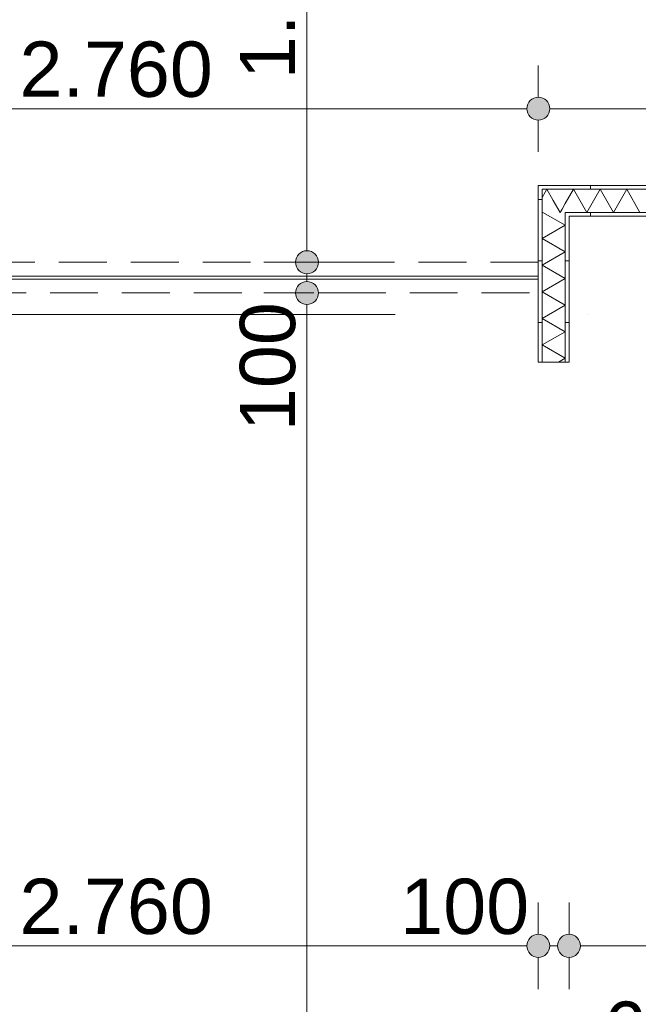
# Model space of a CAD drawing. Header units: millimetres. Extents: x -54205 to 352602, y -8439 to 61516.
# Tile 95 of 189: x 37342 to 39355, y 15781 to 18986. Entities that reach past the tile are written whole.
import ezdxf
from ezdxf.enums import TextEntityAlignment as Align

# ---------------------------------------------------------------- set-up
doc = ezdxf.new("R2010")
doc.units = ezdxf.units.MM
doc.header["$MEASUREMENT"] = 0
doc.linetypes.add('streep-punt', pattern=[2500, 1250, -625, 0, -625])
doc.linetypes.add('streeplijn fijn', pattern=[234.119993, 155.999994, -78.119999])
for name, color, linetype in [('Maatvoering 1_ 100', 7, 'Continuous'), ('Maatvoering 1_ 100 2D arcering', 7, 'Continuous'), ('New_22 NC Binnenwanden', 7, 'Continuous'), ('New_22 NC Binnenwanden Deuren', 7, 'Continuous'), ('New_22 NC Binnenwanden Doorsnede-arcering', 7, 'Continuous'), ('New_22 NC Binnenwanden Laagscheidingslijnen', 7, 'Continuous'), ('New_Maatvoering 1_ 100', 7, 'Continuous'), ('New_Maatvoering 1_ 100 2D arcering', 7, 'Continuous'), ('New_Ruimtefuncties Zone omranding', 7, 'Continuous'), ('Stramien', 7, 'Continuous')]:
    doc.layers.add(name, color=color, linetype=linetype)
doc.styles.add('GENERATED_STYLE_1', font='arial.ttf')
doc.styles.add('GENERATED_STYLE_2', font='arial.ttf')
doc.dimstyles.new('GENERATED_STYLE__2', dxfattribs={"dimtxt": 250, "dimasz": 142.5, "dimexe": 0.18, "dimexo": 0.0625, "dimgap": 0, "dimtad": 1, "dimtih": 1, "dimtoh": 1, "dimdec": 0, "dimzin": 0, "dimdsep": 46, "dimtxsty": 'GENERATED_STYLE_2', "dimblk": 'ARROWHEAD_11', "dimblk1": 'ARROWHEAD_11', "dimblk2": 'ARROWHEAD_11', "dimcen": 0.09, "dimse1": 1, "dimse2": 1, "dimclrd": 1, "dimclre": 1, "dimclrt": 2, "dimadec": 1, "dimazin": 0, "dimtfac": 1, "dimtdec": 4, "dimtmove": 0, "dimatfit": 3, "dimfxl": 1, "dimtolj": 1, "dimtzin": 0, "dimarcsym": 0})
doc.dimstyles.new('GENERATED_STYLE__3', dxfattribs={"dimtxt": 179.999995, "dimasz": 142.5, "dimexe": 0.18, "dimexo": 0.0625, "dimgap": 0, "dimtad": 1, "dimtih": 1, "dimtoh": 1, "dimdec": 0, "dimzin": 0, "dimdsep": 46, "dimtxsty": 'GENERATED_STYLE_1', "dimblk": 'ARROWHEAD_11', "dimblk1": 'ARROWHEAD_11', "dimblk2": 'ARROWHEAD_11', "dimcen": 0.09, "dimse1": 1, "dimse2": 1, "dimclrd": 1, "dimclre": 1, "dimclrt": 2, "dimadec": 1, "dimazin": 0, "dimtfac": 1, "dimtdec": 4, "dimtmove": 0, "dimatfit": 3, "dimfxl": 1, "dimtolj": 1, "dimtzin": 0, "dimarcsym": 0})
doc.dimstyles.new('GENERATED_STYLE__4', dxfattribs={"dimtxt": 250, "dimasz": 142.5, "dimexe": 0.18, "dimexo": 0.0625, "dimgap": 0, "dimtad": 1, "dimdec": 0, "dimzin": 0, "dimdsep": 46, "dimtxsty": 'GENERATED_STYLE_2', "dimblk": 'ARROWHEAD_11', "dimblk1": 'ARROWHEAD_11', "dimblk2": 'ARROWHEAD_11', "dimcen": 0.09, "dimse1": 1, "dimse2": 1, "dimclrd": 1, "dimclre": 1, "dimclrt": 2, "dimadec": 1, "dimazin": 0, "dimtfac": 1, "dimtdec": 4, "dimtmove": 0, "dimatfit": 3, "dimfxl": 1, "dimtolj": 1, "dimtzin": 0, "dimarcsym": 0})
doc.dimstyles.new('GENERATED_STYLE__7', dxfattribs={"dimtxt": 179.999995, "dimasz": 142.5, "dimexe": 0.18, "dimexo": 0.0625, "dimgap": 0, "dimtad": 1, "dimdec": 0, "dimzin": 0, "dimdsep": 46, "dimtxsty": 'GENERATED_STYLE_1', "dimblk": 'ARROWHEAD_11', "dimblk1": 'ARROWHEAD_11', "dimblk2": 'ARROWHEAD_11', "dimcen": 0.09, "dimse1": 1, "dimse2": 1, "dimclrd": 1, "dimclre": 1, "dimclrt": 2, "dimadec": 1, "dimazin": 0, "dimtfac": 1, "dimtdec": 4, "dimtmove": 0, "dimatfit": 3, "dimfxl": 1, "dimtolj": 1, "dimtzin": 0, "dimarcsym": 0})
pattern_1 = [(270, (0, 0), (200, 0), [])]
pattern_2 = [(1e-14, (0, 0), (0, 200), [])]

# ---------------------------------------------------------------- blocks, each defined once
blk = doc.blocks.new('*X486')
at = {"layer": 'New_22 NC Binnenwanden Doorsnede-arcering', "color": 7, "linetype": 'Continuous', "lineweight": 0}
for p, q in [((39052.2, 18423.7), (39042.5, 18407)), ((39078.6, 18397.3), (39101, 18358.4)), ((39107.1, 18368.8), (39101, 18358.4))]:
    blk.add_line(p, q, dxfattribs=at)
blk = doc.blocks.new('*X487')
at = {"layer": 'New_22 NC Binnenwanden Doorsnede-arcering', "color": 7, "linetype": 'Continuous', "lineweight": 0}
for p, q in [((39144.3, 18433.4), (39117.5, 18386.9)), ((39144.3, 18433.4), (39187.6, 18358.4)), ((39231, 18433.4), (39187.6, 18358.4)), ((39231, 18433.4), (39274.3, 18358.4)), ((39317.6, 18433.4), (39274.3, 18358.4)), ((39317.6, 18433.4), (39360.9, 18358.4))]:
    blk.add_line(p, q, dxfattribs=at)
blk = doc.blocks.new('*X488')
at = {"layer": 'New_22 NC Binnenwanden Doorsnede-arcering', "color": 7, "linetype": 'Continuous', "lineweight": 0}
for p, q in [((39057.7, 18433.4), (39052.2, 18423.7)), ((39057.7, 18433.4), (39078.6, 18397.3)), ((39117.5, 18386.9), (39107.1, 18368.8))]:
    blk.add_line(p, q, dxfattribs=at)
blk = doc.blocks.new('Wall_179_1', base_point=(47120, 18345.9))
at = {"layer": 'New_22 NC Binnenwanden Doorsnede-arcering', "linetype": 'Continuous', "lineweight": 0, "true_color": 0x000000}
h = blk.add_hatch(dxfattribs=at)
h.set_pattern_fill('930_Lijnen_vert_200_0001', color=18, style=0, pattern_type=2)
h.set_pattern_definition(pattern_1)
h.paths.add_polyline_path([(39042.5, 18433.4), (39030, 18445.9), (39030, 18433.4)])
h = blk.add_hatch(dxfattribs=at)
h.set_pattern_fill('930_Lijnen_vert_200_0001', color=18, style=0, pattern_type=2)
h.set_pattern_definition(pattern_1)
h.paths.add_polyline_path([(39042.5, 18445.9), (39030, 18445.9), (39042.5, 18433.4)])
h = blk.add_hatch(dxfattribs=at)
h.set_pattern_fill('930_Lijnen_vert_200_0001', color=18, style=0, pattern_type=2)
h.set_pattern_definition(pattern_1)
h.paths.add_polyline_path([(39042.5, 18433.4), (47207.5, 18433.4), (47207.5, 18445.9), (39042.5, 18445.9)])
h = blk.add_hatch(dxfattribs=at)
h.set_pattern_fill('930_Lijnen_vert_200_0001', color=18, style=0, pattern_type=2)
h.set_pattern_definition(pattern_1)
h.paths.add_polyline_path([(39130, 18345.9), (39117.5, 18358.4), (39117.5, 18345.9)])
h = blk.add_hatch(dxfattribs=at)
h.set_pattern_fill('930_Lijnen_vert_200_0001', color=18, style=0, pattern_type=2)
h.set_pattern_definition(pattern_1)
h.paths.add_polyline_path([(39130, 18358.4), (39117.5, 18358.4), (39130, 18345.9)])
h = blk.add_hatch(dxfattribs=at)
h.set_pattern_fill('930_Lijnen_vert_200_0001', color=18, style=0, pattern_type=2)
h.set_pattern_definition(pattern_1)
h.paths.add_polyline_path([(39130, 18345.9), (47120, 18345.9), (47120, 18358.4), (39130, 18358.4)])
at = {"layer": 'New_22 NC Binnenwanden', "color": 1, "linetype": 'Continuous', "lineweight": 0, "flags": 128}
for points in [[(39030, 18445.9), (39030, 18433.4)], [(47207.5, 18445.9), (39030, 18445.9)], [(39130, 18345.9), (40280, 18345.9)]]:
    blk.add_lwpolyline(points, dxfattribs=at)
at = {"layer": 'New_22 NC Binnenwanden Laagscheidingslijnen', "color": 1, "linetype": 'Continuous', "lineweight": 0}
for p, q in [((39042.5, 18433.4), (39042.5, 18358.4)), ((39117.5, 18433.4), (39042.5, 18433.4)), ((47132.5, 18433.4), (39117.5, 18433.4)), ((39117.5, 18358.4), (39117.5, 18345.9)), ((39117.5, 18358.4), (47120, 18358.4))]:
    blk.add_line(p, q, dxfattribs=at)
at = {"layer": 'New_22 NC Binnenwanden', "color": 1, "lineweight": 0}
for name in ['*X488', '*X487', '*X486']:
    blk.add_blockref(name, (0, 0), dxfattribs=at)
blk = doc.blocks.new('*X493')
at = {"layer": 'New_22 NC Binnenwanden Doorsnede-arcering', "color": 7, "linetype": 'Continuous', "lineweight": 0}
for p, q in [((39044.8, 18358.4), (39117.5, 18316.4)), ((39042.5, 18273.1), (39117.5, 18316.4)), ((39042.5, 18273.1), (39117.5, 18229.8)), ((39042.5, 18186.5), (39117.5, 18229.8)), ((39042.5, 18186.5), (39117.5, 18143.2)), ((39042.5, 18099.9), (39117.5, 18143.2)), ((39042.5, 18099.9), (39117.5, 18056.6)), ((39042.5, 18013.3), (39117.5, 18056.6)), ((39042.5, 18013.3), (39117.5, 17970)), ((39042.5, 17926.7), (39117.5, 17970)), ((39042.5, 17926.7), (39117.5, 17883.4)), ((39095.8, 17870.9), (39117.5, 17883.4))]:
    blk.add_line(p, q, dxfattribs=at)
blk = doc.blocks.new('Wall_181_1', base_point=(39130, 17870.9))
at = {"layer": 'New_22 NC Binnenwanden Doorsnede-arcering', "linetype": 'Continuous', "lineweight": 0, "true_color": 0x000000}
h = blk.add_hatch(dxfattribs=at)
h.set_pattern_fill('930_Lijnen_vert_200_0001', color=18, style=0, pattern_type=2)
h.set_pattern_definition(pattern_2)
h.paths.add_polyline_path([(39030, 18433.4), (39030, 17870.9), (39042.5, 17870.9), (39042.5, 18433.4)])
h = blk.add_hatch(dxfattribs=at)
h.set_pattern_fill('930_Lijnen_vert_200_0001', color=18, style=0, pattern_type=2)
h.set_pattern_definition(pattern_2)
h.paths.add_polyline_path([(39117.5, 18345.9), (39117.5, 17870.9), (39130, 17870.9), (39130, 18345.9)])
at = {"layer": 'New_22 NC Binnenwanden', "color": 1, "linetype": 'Continuous', "lineweight": 0, "flags": 128}
for points in [[(39030, 18433.4), (39030, 17870.9)], [(39130, 17870.9), (39130, 18345.9)], [(39030, 17870.9), (39042.5, 17870.9)], [(39042.5, 17870.9), (39117.5, 17870.9)], [(39117.5, 17870.9), (39130, 17870.9)]]:
    blk.add_lwpolyline(points, dxfattribs=at)
at = {"layer": 'New_22 NC Binnenwanden Laagscheidingslijnen', "color": 1, "linetype": 'Continuous', "lineweight": 0}
for p, q in [((39042.5, 18433.4), (39042.5, 18358.4)), ((39042.5, 18358.4), (39042.5, 17870.9)), ((39117.5, 18358.4), (39117.5, 18345.9)), ((39117.5, 17870.9), (39117.5, 18345.9))]:
    blk.add_line(p, q, dxfattribs=at)
at = {"layer": 'New_22 NC Binnenwanden', "color": 1, "lineweight": 0}
blk.add_blockref('*X493', (0, 0), dxfattribs=at)
blk = doc.blocks.new('Wall_202_1', base_point=(36270, 18145.9))
at = {"layer": 'New_22 NC Binnenwanden', "color": 9, "linetype": 'streeplijn fijn', "lineweight": 0, "flags": 128}
for points in [[(39030, 18195.9), (36270, 18195.9)], [(36270, 18195.9), (36270, 18183.4)], [(36270, 18183.4), (36270, 18108.4)], [(39030, 18195.9), (39030, 18183.4)], [(39030, 18183.4), (39030, 18108.4)], [(36270, 18108.4), (36270, 18095.9)], [(39030, 18108.4), (39030, 18095.9)], [(36270, 18095.9), (39030, 18095.9)]]:
    blk.add_lwpolyline(points, dxfattribs=at)
blk = doc.blocks.new('D1 27_7')
at = {"layer": 'New_22 NC Binnenwanden Deuren', "color": 1, "linetype": 'Continuous', "lineweight": 0}
for p, q in [((450, 0), (450, 900)), ((-460, 0), (-460, -10)), ((-450, 0), (450, 0)), ((-450, -10), (-450, 0)), ((450, 0), (450, -10)), ((460, 0), (460, -10)), ((450, -10), (-450, -10))]:
    blk.add_line(p, q, dxfattribs=at)
blk.add_arc((450, 0), 900, 90, 180, dxfattribs=at)
blk = doc.blocks.new('Wall_224_1', base_point=(39030, 18145.9))
at = {"layer": 'New_22 NC Binnenwanden', "color": 1, "linetype": 'Continuous', "lineweight": 0}
for p, q in [((36370, 18140.9), (36370, 18150.9)), ((37290, 18140.9), (37290, 18150.9))]:
    blk.add_line(p, q, dxfattribs=at)
at = {"layer": 'New_22 NC Binnenwanden', "color": 1, "linetype": 'Continuous', "lineweight": 0, "flags": 128}
for points in [[(36370, 18150.9), (36270, 18150.9)], [(36270, 18140.9), (36370, 18140.9)], [(39030, 18150.9), (37290, 18150.9)], [(37290, 18140.9), (39030, 18140.9)], [(39030, 18140.9), (39030, 18150.9)]]:
    blk.add_lwpolyline(points, dxfattribs=at)
at = {"layer": 'New_22 NC Binnenwanden Deuren', "color": 1, "linetype": 'Continuous', "lineweight": 0, "zscale": 1000, "rotation": 180}
blk.add_blockref('D1 27_7', (36830, 18140.9), dxfattribs=at)
blk = doc.blocks.new('Standard grid marker_3')
at = {"layer": 'Stramien', "color": 1, "linetype": 'streep-punt', "lineweight": 0}
blk.add_line((1000, 0), (33165, 0), dxfattribs=at)
at = {"layer": 'Stramien', "color": 2, "lineweight": 0, "style": 'GENERATED_STYLE_1'}
blk.add_attdef('AC_MarkerText_1', text='', height=350, dxfattribs=at).set_placement((-500, 175), align=Align.TOP_CENTER)
blk = doc.blocks.new('*D1018')
at = {"layer": 'Maatvoering 1_ 100 2D arcering', "linetype": 'Continuous', "lineweight": 0}
for points in [[(64027.5, 27835.9), (64030.4, 27821.6), (64038.5, 27809.4), (64050.6, 27801.3), (64065, 27798.4), (64079.4, 27801.3), (64091.5, 27809.4), (64099.6, 27821.6), (64102.5, 27835.9), (64099.6, 27850.3), (64091.5, 27862.4), (64079.4, 27870.6), (64065, 27873.4), (64050.6, 27870.6), (64038.5, 27862.4), (64030.4, 27850.3)], [(64027.5, 3115.7), (64030.4, 3101.3), (64038.5, 3089.1), (64050.6, 3081), (64065, 3078.2), (64079.4, 3081), (64091.5, 3089.1), (64099.6, 3101.3), (64102.5, 3115.7), (64099.6, 3130), (64091.5, 3142.2), (64079.4, 3150.3), (64065, 3153.2), (64050.6, 3150.3), (64038.5, 3142.2), (64030.4, 3130)]]:
    blk.add_hatch(color=1, dxfattribs=at).paths.add_polyline_path(points)
at = {"layer": 'Maatvoering 1_ 100', "color": 1, "linetype": 'Continuous', "lineweight": 0}
for p, q in [((64065, 27873.4), (64065, 27910.9)), ((64027.5, 27835.9), (63924.4, 27835.9)), ((64205.6, 27835.9), (64102.5, 27835.9)), ((64065, 3153.2), (64065, 27798.4)), ((64027.5, 3115.7), (63924.4, 3115.7)), ((64205.6, 3115.7), (64102.5, 3115.7)), ((64065, 3040.7), (64065, 3078.2))]:
    blk.add_line(p, q, dxfattribs=at)
for centre in [(64065, 27835.9), (64065, 3115.7)]:
    blk.add_circle(centre, 37.5, dxfattribs=at)
at = {"layer": 'Maatvoering 1_ 100', "color": 2, "lineweight": 0, "insert": (64015, 14951.5), "char_height": 250, "attachment_point": 7, "rotation": 90, "style": 'GENERATED_STYLE_2'}
blk.add_mtext('\\A1;{\\pql;\\fArial|b1|i0|c0|p0;\\W1.000000;24.720}', dxfattribs=at)
blk = doc.blocks.new('ARROWHEAD_11')
at = {"color": 0, "linetype": 'Continuous', "lineweight": 0}
blk.add_line((0, 0), (-1, 0), dxfattribs=at)
at = {"color": 0, "linetype": 'Continuous', "lineweight": 0, "const_width": 0.25, "flags": 128}
blk.add_lwpolyline([(-0.125, 0, 1), (0.125, 0, 1)], format="xyb", close=True, dxfattribs=at)
blk = doc.blocks.new('*D1127')
at = {"layer": 'New_Maatvoering 1_ 100 2D arcering', "linetype": 'Continuous', "lineweight": 0}
for points in [[(36037.5, 15570.9), (36040.4, 15556.6), (36048.5, 15544.4), (36060.6, 15536.3), (36075, 15533.4), (36089.4, 15536.3), (36101.5, 15544.4), (36109.6, 15556.6), (36112.5, 15570.9), (36109.6, 15585.3), (36101.5, 15597.4), (36089.4, 15605.6), (36075, 15608.4), (36060.6, 15605.6), (36048.5, 15597.4), (36040.4, 15585.3)], [(42987.5, 15570.9), (42990.4, 15556.6), (42998.5, 15544.4), (43010.6, 15536.3), (43025, 15533.4), (43039.4, 15536.3), (43051.5, 15544.4), (43059.6, 15556.6), (43062.5, 15570.9), (43059.6, 15585.3), (43051.5, 15597.4), (43039.4, 15605.6), (43025, 15608.4), (43010.6, 15605.6), (42998.5, 15597.4), (42990.4, 15585.3)]]:
    blk.add_hatch(color=1, dxfattribs=at).paths.add_polyline_path(points)
at = {"layer": 'New_Maatvoering 1_ 100', "color": 1, "linetype": 'Continuous', "lineweight": 0}
for p, q in [((36075, 15608.4), (36075, 15711.5)), ((43025, 15608.4), (43025, 15711.5)), ((36112.5, 15570.9), (42987.5, 15570.9)), ((36075, 15430.3), (36075, 15533.4)), ((43025, 15430.3), (43025, 15533.4))]:
    blk.add_line(p, q, dxfattribs=at)
for centre in [(36075, 15570.9), (43025, 15570.9)]:
    blk.add_circle(centre, 37.5, dxfattribs=at)
at = {"layer": 'New_Maatvoering 1_ 100', "color": 2, "lineweight": 0, "char_height": 180, "attachment_point": 7, "style": 'GENERATED_STYLE_1'}
for s, insert in [('\\A1;{\\pql;\\fArial|b0|i0|c0|p0;\\W1.000000;6.950}', (39241.1, 15606.9)), ('\\A1;{\\pql;\\fArial|b0|i0|c0|p0;\\W1.000000;250}', (42575.6, 15606.9))]:
    blk.add_mtext(s, dxfattribs=dict(at, insert=insert))
blk = doc.blocks.new('*D1133')
at = {"layer": 'New_Maatvoering 1_ 100 2D arcering', "linetype": 'Continuous', "lineweight": 0}
for points in [[(36232.5, 15970.9), (36235.4, 15956.6), (36243.5, 15944.4), (36255.6, 15936.3), (36270, 15933.4), (36284.4, 15936.3), (36296.5, 15944.4), (36304.6, 15956.6), (36307.5, 15970.9), (36304.6, 15985.3), (36296.5, 15997.4), (36284.4, 16005.6), (36270, 16008.4), (36255.6, 16005.6), (36243.5, 15997.4), (36235.4, 15985.3)], [(38992.5, 15970.9), (38995.4, 15956.6), (39003.5, 15944.4), (39015.6, 15936.3), (39030, 15933.4), (39044.4, 15936.3), (39056.5, 15944.4), (39064.6, 15956.6), (39067.5, 15970.9), (39064.6, 15985.3), (39056.5, 15997.4), (39044.4, 16005.6), (39030, 16008.4), (39015.6, 16005.6), (39003.5, 15997.4), (38995.4, 15985.3)]]:
    blk.add_hatch(color=1, dxfattribs=at).paths.add_polyline_path(points)
at = {"layer": 'New_Maatvoering 1_ 100', "color": 1, "linetype": 'Continuous', "lineweight": 0}
for p, q in [((36270, 16008.4), (36270, 16111.5)), ((39030, 16008.4), (39030, 16111.5)), ((36307.5, 15970.9), (38992.5, 15970.9)), ((36270, 15830.3), (36270, 15933.4)), ((39030, 15830.3), (39030, 15933.4))]:
    blk.add_line(p, q, dxfattribs=at)
for centre in [(36270, 15970.9), (39030, 15970.9)]:
    blk.add_circle(centre, 37.5, dxfattribs=at)
at = {"layer": 'New_Maatvoering 1_ 100', "color": 2, "lineweight": 0, "char_height": 180, "attachment_point": 7, "style": 'GENERATED_STYLE_1'}
for s, insert in [('\\A1;{\\pql;\\fArial|b0|i0|c0|p0;\\W1.000000;2.760}', (37341.1, 16006.9)), ('\\A1;{\\pql;\\fArial|b0|i0|c0|p0;\\W1.000000;100}', (38580.6, 16006.9))]:
    blk.add_mtext(s, dxfattribs=dict(at, insert=insert))
blk = doc.blocks.new('*D1134')
at = {"layer": 'New_Maatvoering 1_ 100 2D arcering', "linetype": 'Continuous', "lineweight": 0}
for points in [[(38992.5, 15970.9), (38995.4, 15956.6), (39003.5, 15944.4), (39015.6, 15936.3), (39030, 15933.4), (39044.4, 15936.3), (39056.5, 15944.4), (39064.6, 15956.6), (39067.5, 15970.9), (39064.6, 15985.3), (39056.5, 15997.4), (39044.4, 16005.6), (39030, 16008.4), (39015.6, 16005.6), (39003.5, 15997.4), (38995.4, 15985.3)], [(39092.5, 15970.9), (39095.4, 15956.6), (39103.5, 15944.4), (39115.6, 15936.3), (39130, 15933.4), (39144.4, 15936.3), (39156.5, 15944.4), (39164.6, 15956.6), (39167.5, 15970.9), (39164.6, 15985.3), (39156.5, 15997.4), (39144.4, 16005.6), (39130, 16008.4), (39115.6, 16005.6), (39103.5, 15997.4), (39095.4, 15985.3)]]:
    blk.add_hatch(color=1, dxfattribs=at).paths.add_polyline_path(points)
at = {"layer": 'New_Maatvoering 1_ 100', "color": 1, "linetype": 'Continuous', "lineweight": 0}
for p, q in [((39030, 16008.4), (39030, 16111.5)), ((39130, 16008.4), (39130, 16111.5)), ((39067.5, 15970.9), (39092.5, 15970.9)), ((39030, 15830.3), (39030, 15933.4)), ((39130, 15830.3), (39130, 15933.4))]:
    blk.add_line(p, q, dxfattribs=at)
for centre in [(39030, 15970.9), (39130, 15970.9)]:
    blk.add_circle(centre, 37.5, dxfattribs=at)
blk = doc.blocks.new('*D1135')
at = {"layer": 'New_Maatvoering 1_ 100 2D arcering', "linetype": 'Continuous', "lineweight": 0}
for points in [[(39092.5, 15970.9), (39095.4, 15956.6), (39103.5, 15944.4), (39115.6, 15936.3), (39130, 15933.4), (39144.4, 15936.3), (39156.5, 15944.4), (39164.6, 15956.6), (39167.5, 15970.9), (39164.6, 15985.3), (39156.5, 15997.4), (39144.4, 16005.6), (39130, 16008.4), (39115.6, 16005.6), (39103.5, 15997.4), (39095.4, 15985.3)], [(40242.5, 15970.9), (40245.4, 15956.6), (40253.5, 15944.4), (40265.6, 15936.3), (40280, 15933.4), (40294.4, 15936.3), (40306.5, 15944.4), (40314.6, 15956.6), (40317.5, 15970.9), (40314.6, 15985.3), (40306.5, 15997.4), (40294.4, 16005.6), (40280, 16008.4), (40265.6, 16005.6), (40253.5, 15997.4), (40245.4, 15985.3)]]:
    blk.add_hatch(color=1, dxfattribs=at).paths.add_polyline_path(points)
at = {"layer": 'New_Maatvoering 1_ 100', "color": 1, "linetype": 'Continuous', "lineweight": 0}
for p, q in [((39130, 16008.4), (39130, 16111.5)), ((40280, 16008.4), (40280, 16111.5)), ((39167.5, 15970.9), (40242.5, 15970.9)), ((39130, 15830.3), (39130, 15933.4)), ((40280, 15830.3), (40280, 15933.4))]:
    blk.add_line(p, q, dxfattribs=at)
for centre in [(39130, 15970.9), (40280, 15970.9)]:
    blk.add_circle(centre, 37.5, dxfattribs=at)
at = {"layer": 'New_Maatvoering 1_ 100', "color": 2, "lineweight": 0, "insert": (39396.1, 16006.9), "char_height": 180, "attachment_point": 7, "style": 'GENERATED_STYLE_1'}
blk.add_mtext('\\A1;{\\pql;\\fArial|b0|i0|c0|p0;\\W1.000000;1.150}', dxfattribs=at)
blk = doc.blocks.new('*D1152')
at = {"layer": 'New_Maatvoering 1_ 100 2D arcering', "linetype": 'Continuous', "lineweight": 0}
for points in [[(36232.5, 18695.9), (36235.4, 18681.6), (36243.5, 18669.4), (36255.6, 18661.3), (36270, 18658.4), (36284.4, 18661.3), (36296.5, 18669.4), (36304.6, 18681.6), (36307.5, 18695.9), (36304.6, 18710.3), (36296.5, 18722.4), (36284.4, 18730.6), (36270, 18733.4), (36255.6, 18730.6), (36243.5, 18722.4), (36235.4, 18710.3)], [(38992.5, 18695.9), (38995.4, 18681.6), (39003.5, 18669.4), (39015.6, 18661.3), (39030, 18658.4), (39044.4, 18661.3), (39056.5, 18669.4), (39064.6, 18681.6), (39067.5, 18695.9), (39064.6, 18710.3), (39056.5, 18722.4), (39044.4, 18730.6), (39030, 18733.4), (39015.6, 18730.6), (39003.5, 18722.4), (38995.4, 18710.3)]]:
    blk.add_hatch(color=1, dxfattribs=at).paths.add_polyline_path(points)
at = {"layer": 'New_Maatvoering 1_ 100', "color": 1, "linetype": 'Continuous', "lineweight": 0}
for p, q in [((36270, 18733.4), (36270, 18836.5)), ((39030, 18733.4), (39030, 18836.5)), ((36307.5, 18695.9), (38992.5, 18695.9)), ((36270, 18555.3), (36270, 18658.4)), ((39030, 18555.3), (39030, 18658.4))]:
    blk.add_line(p, q, dxfattribs=at)
for centre in [(36270, 18695.9), (39030, 18695.9)]:
    blk.add_circle(centre, 37.5, dxfattribs=at)
at = {"layer": 'New_Maatvoering 1_ 100', "color": 2, "lineweight": 0, "insert": (37341.1, 18731.9), "char_height": 180, "attachment_point": 7, "style": 'GENERATED_STYLE_1'}
blk.add_mtext('\\A1;{\\pql;\\fArial|b0|i0|c0|p0;\\W1.000000;2.760}', dxfattribs=at)
blk = doc.blocks.new('*D1153')
at = {"layer": 'New_Maatvoering 1_ 100 2D arcering', "linetype": 'Continuous', "lineweight": 0}
for points in [[(38992.5, 18695.9), (38995.4, 18681.6), (39003.5, 18669.4), (39015.6, 18661.3), (39030, 18658.4), (39044.4, 18661.3), (39056.5, 18669.4), (39064.6, 18681.6), (39067.5, 18695.9), (39064.6, 18710.3), (39056.5, 18722.4), (39044.4, 18730.6), (39030, 18733.4), (39015.6, 18730.6), (39003.5, 18722.4), (38995.4, 18710.3)], [(47182.5, 18695.9), (47185.4, 18681.6), (47193.5, 18669.4), (47205.6, 18661.3), (47220, 18658.4), (47234.4, 18661.3), (47246.5, 18669.4), (47254.6, 18681.6), (47257.5, 18695.9), (47254.6, 18710.3), (47246.5, 18722.4), (47234.4, 18730.6), (47220, 18733.4), (47205.6, 18730.6), (47193.5, 18722.4), (47185.4, 18710.3)]]:
    blk.add_hatch(color=1, dxfattribs=at).paths.add_polyline_path(points)
at = {"layer": 'New_Maatvoering 1_ 100', "color": 1, "linetype": 'Continuous', "lineweight": 0}
for p, q in [((39030, 18733.4), (39030, 18836.5)), ((47220, 18733.4), (47220, 18836.5)), ((39067.5, 18695.9), (47182.5, 18695.9)), ((39030, 18555.3), (39030, 18658.4)), ((47220, 18555.3), (47220, 18658.4))]:
    blk.add_line(p, q, dxfattribs=at)
for centre in [(39030, 18695.9), (47220, 18695.9)]:
    blk.add_circle(centre, 37.5, dxfattribs=at)
at = {"layer": 'New_Maatvoering 1_ 100', "color": 2, "lineweight": 0, "insert": (42816.1, 18731.9), "char_height": 180, "attachment_point": 7, "style": 'GENERATED_STYLE_1'}
blk.add_mtext('\\A1;{\\pql;\\fArial|b0|i0|c0|p0;\\W1.000000;8.190}', dxfattribs=at)
blk = doc.blocks.new('*D1212')
at = {"layer": 'New_Maatvoering 1_ 100 2D arcering', "linetype": 'Continuous', "lineweight": 0}
for points in [[(38239.4, 18095.9), (38242.3, 18081.6), (38250.4, 18069.4), (38262.6, 18061.3), (38276.9, 18058.4), (38291.3, 18061.3), (38303.4, 18069.4), (38311.6, 18081.6), (38314.4, 18095.9), (38311.6, 18110.3), (38303.4, 18122.4), (38291.3, 18130.6), (38276.9, 18133.4), (38262.6, 18130.6), (38250.4, 18122.4), (38242.3, 18110.3)], [(38239.4, 10990.9), (38242.3, 10976.6), (38250.4, 10964.4), (38262.6, 10956.3), (38276.9, 10953.4), (38291.3, 10956.3), (38303.4, 10964.4), (38311.6, 10976.6), (38314.4, 10990.9), (38311.6, 11005.3), (38303.4, 11017.4), (38291.3, 11025.6), (38276.9, 11028.4), (38262.6, 11025.6), (38250.4, 11017.4), (38242.3, 11005.3)]]:
    blk.add_hatch(color=1, dxfattribs=at).paths.add_polyline_path(points)
at = {"layer": 'New_Maatvoering 1_ 100', "color": 1, "linetype": 'Continuous', "lineweight": 0}
for p, q in [((38239.4, 18095.9), (38136.3, 18095.9)), ((38417.5, 18095.9), (38314.4, 18095.9)), ((38276.9, 11028.4), (38276.9, 18058.4)), ((38239.4, 10990.9), (38136.3, 10990.9)), ((38417.5, 10990.9), (38314.4, 10990.9)), ((38276.9, 10915.9), (38276.9, 10953.4))]:
    blk.add_line(p, q, dxfattribs=at)
for centre in [(38276.9, 18095.9), (38276.9, 10990.9)]:
    blk.add_circle(centre, 37.5, dxfattribs=at)
at = {"layer": 'New_Maatvoering 1_ 100', "color": 2, "lineweight": 0, "char_height": 180, "attachment_point": 7, "rotation": 90, "style": 'GENERATED_STYLE_1'}
for s, insert in [('\\A1;{\\pql;\\fArial|b0|i0|c0|p0;\\W1.000000;100}', (38240.9, 17646.5)), ('\\A1;{\\pql;\\fArial|b0|i0|c0|p0;\\W1.000000;7.105}', (38240.9, 14234.5))]:
    blk.add_mtext(s, dxfattribs=dict(at, insert=insert))
blk = doc.blocks.new('*D1213')
at = {"layer": 'New_Maatvoering 1_ 100 2D arcering', "linetype": 'Continuous', "lineweight": 0}
for points in [[(38239.4, 18195.9), (38242.3, 18181.6), (38250.4, 18169.4), (38262.6, 18161.3), (38276.9, 18158.4), (38291.3, 18161.3), (38303.4, 18169.4), (38311.6, 18181.6), (38314.4, 18195.9), (38311.6, 18210.3), (38303.4, 18222.4), (38291.3, 18230.6), (38276.9, 18233.4), (38262.6, 18230.6), (38250.4, 18222.4), (38242.3, 18210.3)], [(38239.4, 18095.9), (38242.3, 18081.6), (38250.4, 18069.4), (38262.6, 18061.3), (38276.9, 18058.4), (38291.3, 18061.3), (38303.4, 18069.4), (38311.6, 18081.6), (38314.4, 18095.9), (38311.6, 18110.3), (38303.4, 18122.4), (38291.3, 18130.6), (38276.9, 18133.4), (38262.6, 18130.6), (38250.4, 18122.4), (38242.3, 18110.3)]]:
    blk.add_hatch(color=1, dxfattribs=at).paths.add_polyline_path(points)
at = {"layer": 'New_Maatvoering 1_ 100', "color": 1, "linetype": 'Continuous', "lineweight": 0}
for p, q in [((38239.4, 18195.9), (38136.3, 18195.9)), ((38417.5, 18195.9), (38314.4, 18195.9)), ((38276.9, 18133.4), (38276.9, 18158.4)), ((38239.4, 18095.9), (38136.3, 18095.9)), ((38417.5, 18095.9), (38314.4, 18095.9))]:
    blk.add_line(p, q, dxfattribs=at)
for centre in [(38276.9, 18195.9), (38276.9, 18095.9)]:
    blk.add_circle(centre, 37.5, dxfattribs=at)
blk = doc.blocks.new('*D1214')
at = {"layer": 'New_Maatvoering 1_ 100 2D arcering', "linetype": 'Continuous', "lineweight": 0}
for points in [[(38239.4, 20005.9), (38242.3, 19991.6), (38250.4, 19979.4), (38262.6, 19971.3), (38276.9, 19968.4), (38291.3, 19971.3), (38303.4, 19979.4), (38311.6, 19991.6), (38314.4, 20005.9), (38311.6, 20020.3), (38303.4, 20032.4), (38291.3, 20040.6), (38276.9, 20043.4), (38262.6, 20040.6), (38250.4, 20032.4), (38242.3, 20020.3)], [(38239.4, 18195.9), (38242.3, 18181.6), (38250.4, 18169.4), (38262.6, 18161.3), (38276.9, 18158.4), (38291.3, 18161.3), (38303.4, 18169.4), (38311.6, 18181.6), (38314.4, 18195.9), (38311.6, 18210.3), (38303.4, 18222.4), (38291.3, 18230.6), (38276.9, 18233.4), (38262.6, 18230.6), (38250.4, 18222.4), (38242.3, 18210.3)]]:
    blk.add_hatch(color=1, dxfattribs=at).paths.add_polyline_path(points)
at = {"layer": 'New_Maatvoering 1_ 100', "color": 1, "linetype": 'Continuous', "lineweight": 0}
for p, q in [((38239.4, 20005.9), (38136.3, 20005.9)), ((38417.5, 20005.9), (38314.4, 20005.9)), ((38276.9, 18233.4), (38276.9, 19968.4)), ((38239.4, 18195.9), (38136.3, 18195.9)), ((38417.5, 18195.9), (38314.4, 18195.9))]:
    blk.add_line(p, q, dxfattribs=at)
for centre in [(38276.9, 20005.9), (38276.9, 18195.9)]:
    blk.add_circle(centre, 37.5, dxfattribs=at)
at = {"layer": 'New_Maatvoering 1_ 100', "color": 2, "lineweight": 0, "insert": (38240.9, 18792), "char_height": 180, "attachment_point": 7, "rotation": 90, "style": 'GENERATED_STYLE_1'}
blk.add_mtext('\\A1;{\\pql;\\fArial|b0|i0|c0|p0;\\W1.000000;1.810}', dxfattribs=at)
blk = doc.blocks.new('*D1291')
at = {"layer": 'Maatvoering 1_ 100 2D arcering', "linetype": 'Continuous', "lineweight": 0}
for points in [[(30237.5, 32015.9), (30240.4, 32001.6), (30248.5, 31989.4), (30260.6, 31981.3), (30275, 31978.4), (30289.4, 31981.3), (30301.5, 31989.4), (30309.6, 32001.6), (30312.5, 32015.9), (30309.6, 32030.3), (30301.5, 32042.4), (30289.4, 32050.6), (30275, 32053.4), (30260.6, 32050.6), (30248.5, 32042.4), (30240.4, 32030.3)], [(57892.5, 32015.9), (57895.4, 32001.6), (57903.5, 31989.4), (57915.6, 31981.3), (57930, 31978.4), (57944.4, 31981.3), (57956.5, 31989.4), (57964.6, 32001.6), (57967.5, 32015.9), (57964.6, 32030.3), (57956.5, 32042.4), (57944.4, 32050.6), (57930, 32053.4), (57915.6, 32050.6), (57903.5, 32042.4), (57895.4, 32030.3)]]:
    blk.add_hatch(color=1, dxfattribs=at).paths.add_polyline_path(points)
at = {"layer": 'Maatvoering 1_ 100', "color": 1, "linetype": 'Continuous', "lineweight": 0}
for p, q in [((30275, 32053.4), (30275, 32156.5)), ((57930, 32053.4), (57930, 32156.5)), ((30200, 32015.9), (30237.5, 32015.9)), ((30312.5, 32015.9), (57892.5, 32015.9)), ((57967.5, 32015.9), (58005, 32015.9)), ((30275, 31875.3), (30275, 31978.4)), ((57930, 31875.3), (57930, 31978.4))]:
    blk.add_line(p, q, dxfattribs=at)
for centre in [(30275, 32015.9), (57930, 32015.9)]:
    blk.add_circle(centre, 37.5, dxfattribs=at)
at = {"layer": 'Maatvoering 1_ 100', "color": 2, "lineweight": 0, "insert": (43578.2, 32065.9), "char_height": 250, "attachment_point": 7, "style": 'GENERATED_STYLE_2'}
blk.add_mtext('\\A1;{\\pql;\\fArial|b1|i0|c0|p0;\\W1.000000;27.655}', dxfattribs=at)

msp = doc.modelspace()

# ---------------------------------------------------------------- linework, layer by layer
at = {"layer": 'New_Ruimtefuncties Zone omranding', "color": 240, "linetype": 'Continuous', "lineweight": 0, "true_color": 0xfd1e4a, "flags": 128}
msp.add_lwpolyline([(30425, 20300.9), (30425, 15650.9), (29050, 15650.9), (29050, 10905.9), (30425, 10905.9), (30425, 10990.9), (32395, 10990.9), (32395, 18030.9), (35730, 18030.9), (35730, 18195.9), (36270, 18195.9), (36270, 18150.9), (39030, 18150.9), (39030, 18445.9), (47220, 18445.9), (47220, 18150.9), (50130, 18150.9), (50130, 18445.9), (54570, 18445.9), (54570, 17925.9), (57600, 17925.9), (57600, 18180.9), (57600, 20325.9)], dxfattribs=at)
at = {"layer": 'New_Ruimtefuncties Zone omranding', "color": 9, "linetype": 'Continuous', "lineweight": 0, "flags": 128}
msp.add_lwpolyline([(39870, 18345.9), (39130, 18345.9), (39130, 17870.9), (39030, 17870.9), (39030, 18140.9), (36270, 18140.9), (36270, 17870.9), (36075, 17870.9), (36075, 17605.9), (36075, 10990.9), (39525, 10990.9)], dxfattribs=at)

# ---------------------------------------------------------------- block references
at = {"layer": 'New_22 NC Binnenwanden', "color": 1, "lineweight": 0}
for name, p in [('Wall_179_1', (47120, 18345.9)), ('Wall_181_1', (39130, 17870.9)), ('Wall_202_1', (36270, 18145.9)), ('Wall_224_1', (39030, 18145.9))]:
    msp.add_blockref(name, p, dxfattribs=at)
at = {"layer": 'Stramien', "color": 1, "linetype": 'Continuous', "lineweight": 0, "xscale": -1, "zscale": 1000}
msp.add_blockref('Standard grid marker_3', (64565, 18025.9), dxfattribs=at)

# ---------------------------------------------------------------- dimensions: what is measured, and where the dimension line sits
at = {"layer": 'Maatvoering 1_ 100', "color": 1, "linetype": 'Continuous', "lineweight": 0}
dim = msp.add_linear_dim(base=(57930, 32015.9), p1=(30275, 25760.9), p2=(57930, 10660.9), dimstyle='GENERATED_STYLE__2', dxfattribs=at)
dim.commit()
dim.dimension.update_dxf_attribs({"geometry": '*D1291', "text_midpoint": (44092.1, 32190.9), "dimtype": 160})
dim = msp.add_linear_dim(base=(64065, 27835.9), p1=(-230, 3115.7), p2=(32070, 27835.9), angle=90, dimstyle='GENERATED_STYLE__4', dxfattribs=at)
dim.commit()
dim.dimension.update_dxf_attribs({"geometry": '*D1018', "text_midpoint": (63890, 15465.4), "dimtype": 160, "text_rotation": 90})
at = {"layer": 'New_Maatvoering 1_ 100', "color": 1, "linetype": 'Continuous', "lineweight": 0}
for base, p1, p2, picture, middle in [((38276.9, 20005.9), (37650, 18195.9), (37380, 20005.9), '*D1214', (38150.9, 19093.6)), ((38276.9, 18195.9), (37650, 18095.9), (37650, 18195.9), '*D1213', (38150.9, 17852)), ((38276.9, 18095.9), (36137.5, 10990.9), (37650, 18095.9), '*D1212', (38150.9, 14536.1))]:
    dim = msp.add_linear_dim(base=base, p1=p1, p2=p2, angle=90, dimstyle='GENERATED_STYLE__7', dxfattribs=at)
    dim.commit()
    dim.dimension.update_dxf_attribs({"geometry": picture, "text_midpoint": middle, "dimtype": 160, "text_rotation": 90})
for base, p1, p2, picture, middle in [((39030, 18695.9), (36270, 18195.9), (39030, 18445.9), '*D1152', (37642.6, 18821.9)), ((47220, 18695.9), (39030, 18445.9), (47220, 18445.9), '*D1153', (43117.6, 18821.9)), ((39030, 15970.9), (36270, 17870.9), (39030, 18158.4), '*D1133', (37642.6, 16096.9)), ((39130, 15970.9), (39030, 18158.4), (39130, 18108.4), '*D1134', (38786.1, 16096.9)), ((40280, 15970.9), (39130, 18108.4), (40280, 18108.4), '*D1135', (39697.6, 16096.9)), ((43025, 15570.9), (36075, 14298.4), (43025, 14900.9), '*D1127', (39542.6, 15696.9))]:
    dim = msp.add_linear_dim(base=base, p1=p1, p2=p2, dimstyle='GENERATED_STYLE__3', dxfattribs=at)
    dim.commit()
    dim.dimension.update_dxf_attribs({"geometry": picture, "text_midpoint": middle, "dimtype": 160})

doc.saveas('drawing.dxf')
